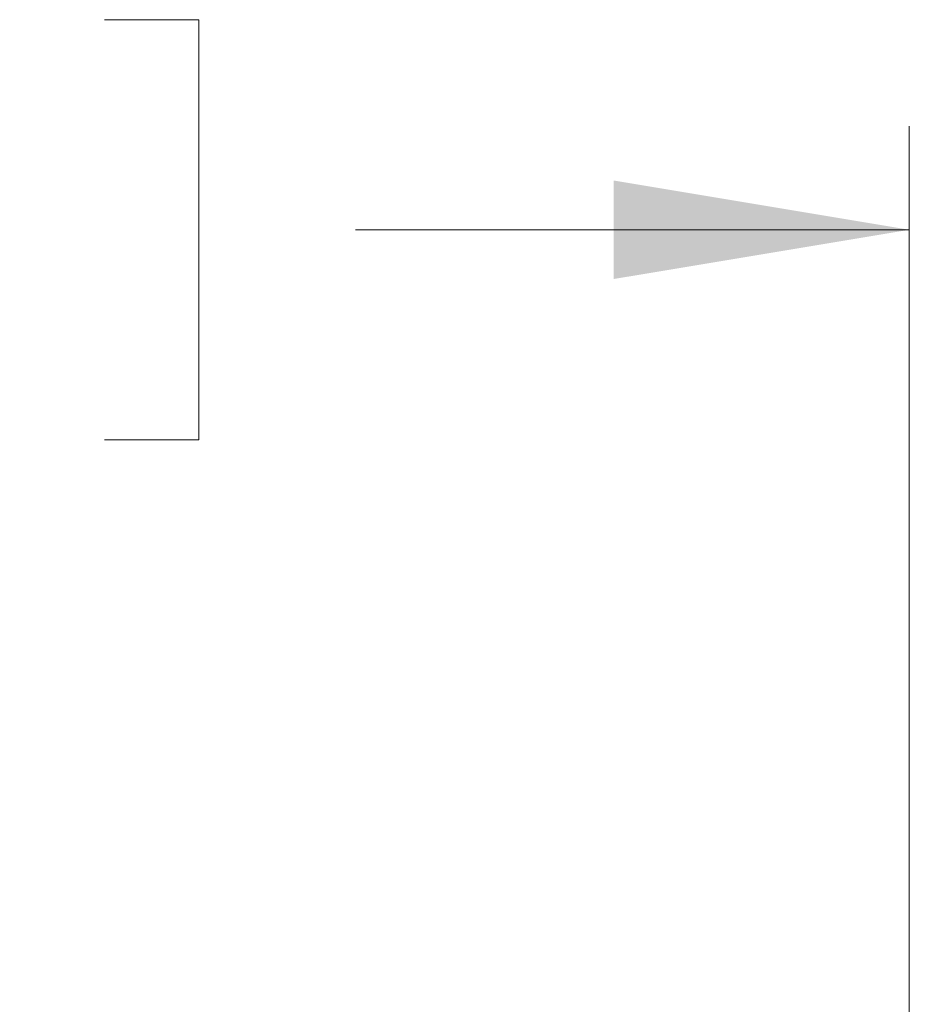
# Model space of a CAD drawing. Header units: millimetres. Extents: x 0 to 1118, y 0 to 864.
# Tile 247 of 250: x 1032 to 1046, y 505 to 520. Entities that reach past the tile are written whole.
import ezdxf

# ---------------------------------------------------------------- set-up
doc = ezdxf.new("R2010")
doc.units = ezdxf.units.MM
doc.styles.add('SLDTEXTSTYLE0', font='TXT', dxfattribs={"width": 0.605})
doc.dimstyles.new('SLDDIMSTYLE3', dxfattribs={"dimtxt": 4.233333, "dimasz": 4.572, "dimexe": 0, "dimexo": 0.0625, "dimgap": 1.058333, "dimtad": 0, "dimtih": 1, "dimtoh": 1, "dimdec": 1, "dimlfac": 4, "dimrnd": 1e-09, "dimzin": 4, "dimdsep": 46, "dimtxsty": 'SLDTEXTSTYLE0', "dimsah": 1, "dimcen": 0.09, "dimadec": 0, "dimazin": 1, "dimtfac": 1, "dimtofl": 0, "dimtmove": 0, "dimatfit": 3, "dimfxl": 1, "dimfrac": 2, "dimtolj": 1, "dimtzin": 12, "dimarcsym": 0})

# ---------------------------------------------------------------- blocks, each defined once
blk = doc.blocks.new('_D_28')
at = {"color": 7, "linetype": 'Continuous', "lineweight": 0}
for p, q in [((1025.311, 520.499), (1023.856, 520.499)), ((1023.856, 520.499), (1023.856, 514.002)), ((1033.396, 520.499), (1034.851, 520.499)), ((1034.851, 520.499), (1034.851, 514.002)), ((989.587, 498.624), (989.587, 518.851)), ((1045.837, 498.624), (1045.837, 518.851)), ((989.587, 517.25), (998.149, 517.25)), ((1045.837, 517.25), (1037.275, 517.25)), ((1023.856, 514.002), (1025.311, 514.002)), ((1034.851, 514.002), (1033.396, 514.002))]:
    blk.add_line(p, q, dxfattribs=at)
at = {"color": 7, "linetype": 'Continuous', "lineweight": 18}
for points in [[(989.587, 517.25), (994.159, 516.488), (994.159, 518.012)], [(1045.837, 517.25), (1041.265, 518.012), (1041.265, 516.488)]]:
    blk.add_solid(points, dxfattribs=at)
at = {"color": 7, "linetype": 'Continuous', "lineweight": 18, "char_height": 4.2333, "attachment_point": 1, "style": 'SLDTEXTSTYLE0'}
for s, insert in [('2X', (999.118, 519.459)), ('225.0', (1007.849, 519.459)), ('8.9', (1025.311, 519.459))]:
    blk.add_mtext(s, dxfattribs=dict(at, insert=insert))

msp = doc.modelspace()

# ---------------------------------------------------------------- dimensions: what is measured, and where the dimension line sits
at = {"color": 7, "linetype": 'Continuous', "lineweight": 18}
dim = msp.add_linear_dim(base=(1045.837, 517.25), p1=(989.587, 497.024), p2=(1045.837, 497.024), text='2X <>', dimstyle='SLDDIMSTYLE3', dxfattribs=at)
dim.commit()
dim.dimension.update_dxf_attribs({"geometry": '_D_28', "text_midpoint": (1017.712, 517.25), "dimtype": 160})

doc.saveas('drawing.dxf')
